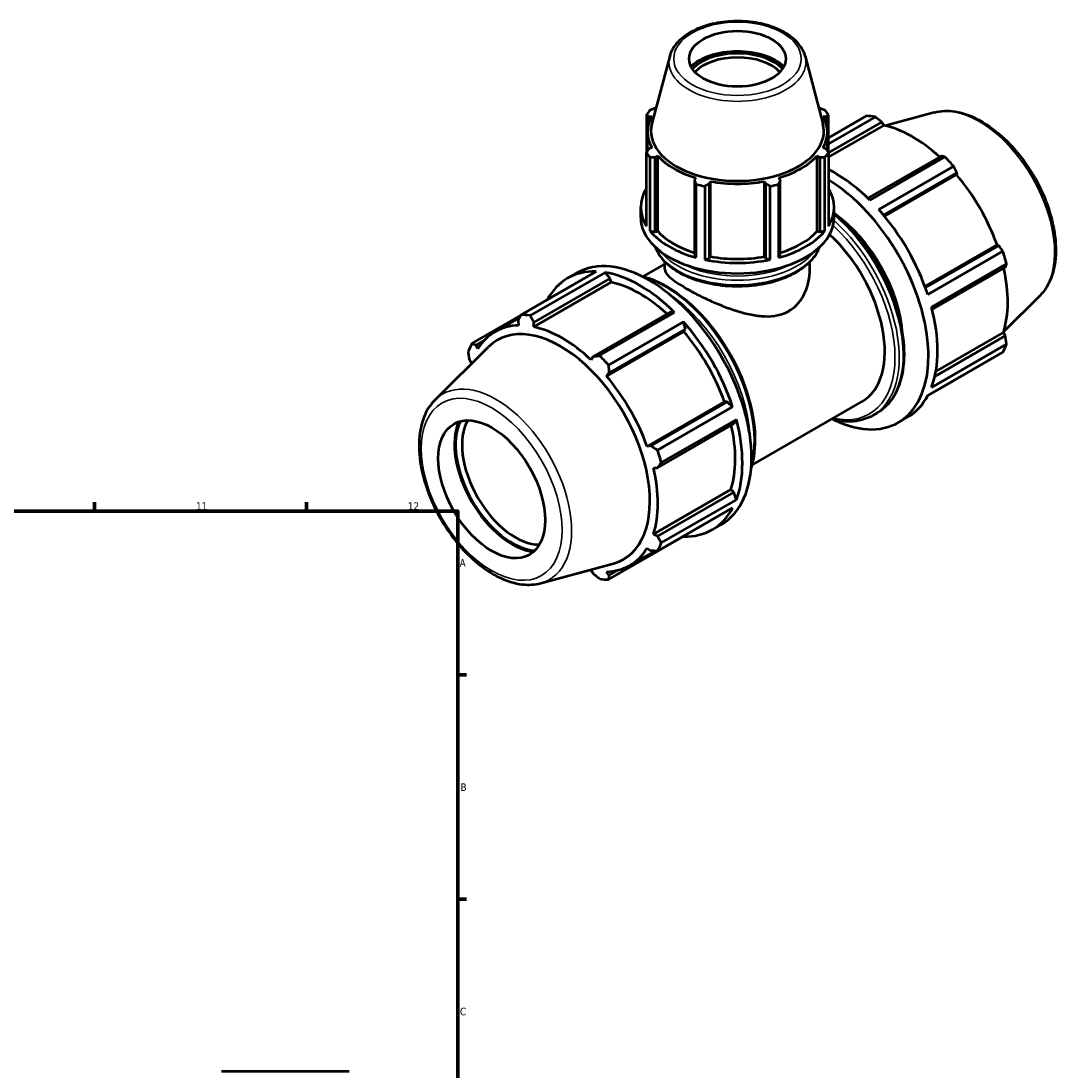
# Model space of a CAD drawing. Header units: millimetres. Extents: x 0 to 1021, y 0 to 938.
# Tile 8 of 8: x 676 to 1021, y 389 to 736. Entities that reach past the tile are written whole.
import ezdxf

# ---------------------------------------------------------------- set-up
doc = ezdxf.new("R2010")
doc.units = ezdxf.units.MM
for name, color, linetype, lineweight in [('Border (ISO)', 7, 'Continuous', 70), ('Visible (ISO)', 7, 'Continuous', 50), ('Visible Narrow (ISO)', 7, 'Continuous', 35)]:
    doc.layers.add(name, color=color, linetype=linetype, lineweight=lineweight)
doc.styles.add('Note Text (ISO)', font='tahoma.ttf')

# ---------------------------------------------------------------- blocks, each defined once
blk = doc.blocks.new('Borders Default Border')
at = {"layer": 'Border (ISO)'}
for p, q in [((700.83, 574), (700.83, 576.9)), ((770.92, 574), (770.92, 576.9)), ((821, 519.75), (823.9, 519.75)), ((821, 445.5), (823.9, 445.5))]:
    blk.add_line(p, q, dxfattribs=at)
at = {"layer": 'Border (ISO)', "flags": 128}
blk.add_lwpolyline([(20, 20), (20, 574), (821, 574), (821, 20), (20, 20)], dxfattribs=at)
at = {"layer": 'Border (ISO)', "color": 232, "true_color": 0xca0064, "char_height": 2.5, "attachment_point": 7, "style": 'Note Text (ISO)'}
for s, insert in [('11', (734.37, 574.4)), ('12', (804.46, 574.4)), ('A', (821.59, 555.62)), ('B', (821.89, 481.37)), ('C', (821.73, 407.08))]:
    blk.add_mtext(s, dxfattribs=dict(at, insert=insert))

msp = doc.modelspace()

# ---------------------------------------------------------------- linework, layer by layer
at = {"layer": 'Visible (ISO)'}
for p, q in [((891.154, 724.606), (885.273, 702.242)), ((935.981, 724.606), (941.862, 702.242)), ((886.625, 707.384), (886.319, 707.384)), ((940.816, 707.384), (940.51, 707.384)), ((978.682, 705.94), (962.473, 701.544)), ((883.458, 705.115), (883.458, 692.636)), ((884.269, 704.535), (885.185, 704.624)), ((884.269, 702.478), (884.269, 704.535)), ((941.95, 704.624), (942.866, 704.535)), ((942.866, 704.535), (942.866, 702.478)), ((943.677, 692.636), (943.677, 705.115)), ((943.677, 697.528), (956.246, 704.765)), ((959.209, 704.478), (943.677, 695.534)), ((943.677, 692.587), (961.345, 702.761)), ((961.345, 702.761), (961.982, 701.653)), ((883.807, 693.181), (883.807, 699.471)), ((943.327, 693.181), (943.327, 699.471)), ((943.677, 691.112), (961.982, 701.653)), ((883.458, 668.327), (883.458, 692.636)), ((885.185, 694.317), (884.269, 693.896)), ((942.866, 693.896), (941.95, 694.317)), ((943.677, 692.636), (943.677, 668.327)), ((884.615, 691.027), (884.615, 666.718)), ((886.319, 691.047), (887.17, 691.557)), ((886.319, 666.398), (886.319, 691.047)), ((887.17, 666.653), (887.17, 691.557)), ((939.965, 666.653), (939.965, 691.557)), ((939.965, 691.557), (940.816, 691.047)), ((940.816, 691.047), (940.816, 666.398)), ((942.52, 666.718), (942.52, 691.027)), ((980.941, 691.477), (956.736, 677.538)), ((957.351, 676.936), (982.194, 691.242)), ((985.157, 688.116), (960.314, 673.81)), ((961.911, 671.962), (986.188, 685.942)), ((962.194, 671.622), (986.049, 685.359)), ((986.188, 685.942), (986.049, 685.359)), ((899.826, 684.269), (899.383, 683.524)), ((899.383, 683.524), (899.383, 658.875)), ((899.938, 657.894), (899.938, 682.203)), ((902.732, 681.537), (902.732, 657.228)), ((904.33, 682.344), (904.618, 683.126)), ((904.33, 657.695), (904.33, 682.344)), ((904.618, 658.222), (904.618, 683.126)), ((922.516, 658.222), (922.516, 683.126)), ((922.516, 683.126), (922.805, 682.344)), ((922.805, 682.344), (922.805, 657.695)), ((924.403, 657.228), (924.403, 681.537)), ((927.196, 682.203), (927.196, 657.894)), ((927.752, 683.524), (927.309, 684.269)), ((927.752, 658.875), (927.752, 683.524)), ((881.567, 671.078), (881.567, 674.567)), ((945.567, 671.078), (945.567, 674.567)), ((884.615, 666.718), (886.319, 666.398)), ((886.319, 666.398), (887.17, 666.653)), ((939.965, 666.653), (940.816, 666.398)), ((940.816, 666.398), (942.52, 666.718)), ((975.615, 648.37), (999.472, 662.109)), ((1000.045, 661.942), (975.767, 647.961)), ((999.472, 662.109), (1000.045, 661.942)), ((899.383, 658.875), (899.938, 657.894)), ((902.732, 657.228), (904.33, 657.695)), ((904.33, 657.695), (904.618, 658.222)), ((922.516, 658.222), (922.805, 657.695)), ((922.805, 657.695), (924.403, 657.228)), ((927.196, 657.894), (927.752, 658.875)), ((976.568, 645.659), (1001.41, 659.965)), ((882.412, 651.636), (889.567, 655.756)), ((889.567, 653.991), (889.567, 656.495)), ((937.567, 653.991), (937.567, 656.495)), ((1002.638, 655.833), (977.795, 641.527)), ((978.012, 640.683), (1002.218, 654.623)), ((841.978, 638.963), (866.821, 653.269)), ((869.784, 652.982), (844.941, 638.675)), ((846.194, 636.45), (871.478, 651.01)), ((857.323, 651.035), (860.34, 652.773)), ((871.478, 651.01), (869.784, 652.982)), ((871.784, 649.711), (871.478, 651.01)), ((871.784, 649.711), (846.17, 634.961)), ((1013.631, 645.249), (1001.693, 633.437)), ((891.074, 639.726), (865.79, 625.166)), ((867.926, 625.439), (892.769, 639.745)), ((892.769, 639.745), (891.074, 639.726)), ((841.924, 638.859), (825.724, 629.531)), ((833.385, 633.373), (841.507, 638.05)), ((840.947, 636.959), (841.086, 635.454)), ((846.17, 634.961), (846.194, 636.45)), ((895.732, 636.62), (870.889, 622.314)), ((896.322, 634.191), (895.732, 636.62)), ((895.851, 633.418), (870.237, 618.667)), ((871.038, 619.631), (896.322, 634.191)), ((895.851, 633.418), (896.322, 634.191)), ((979.22, 620.195), (1001.578, 633.07)), ((1001.578, 633.07), (1002.218, 631.966)), ((827.09, 628.918), (829.744, 630.446)), ((977.795, 614.951), (1002.638, 629.257)), ((1002.218, 631.966), (978.876, 618.525)), ((813.504, 610.82), (831.219, 628.349)), ((827.663, 627.664), (827.09, 628.918)), ((1001.41, 626.538), (976.568, 612.232)), ((824.917, 624.103), (825.557, 622.999)), ((865.79, 625.166), (865.153, 624.029)), ((870.237, 618.667), (871.038, 619.631)), ((976.511, 612.127), (985.157, 617.106)), ((909.275, 610.167), (883.66, 595.417)), ((910.178, 610.191), (884.894, 595.631)), ((887.142, 594.163), (911.985, 608.469)), ((910.178, 610.191), (909.275, 610.167)), ((911.985, 608.469), (910.178, 610.191)), ((918.342, 589.242), (954.844, 610.261)), ((958.425, 605.677), (959.721, 606.424)), ((966.795, 603.296), (969.812, 605.034)), ((887.068, 588.312), (912.352, 602.872)), ((913.212, 604.336), (888.369, 590.03)), ((912.352, 602.872), (913.212, 604.336)), ((884.894, 595.631), (883.66, 595.417)), ((885.766, 588.327), (887.068, 588.312)), ((911.381, 581.129), (885.766, 566.378)), ((912.352, 580.216), (911.381, 581.129)), ((912.352, 580.216), (887.068, 565.656)), ((888.369, 563.455), (913.212, 577.761)), ((913.212, 577.761), (912.352, 580.216)), ((911.985, 575.042), (887.142, 560.736)), ((905.23, 567.843), (908.247, 569.581)), ((870.889, 551.303), (895.732, 565.61)), ((887.068, 565.656), (885.766, 566.378)), ((895.732, 565.61), (895.762, 565.7)), ((877.938, 556.004), (886.226, 560.777)), ((883.66, 561.714), (884.894, 560.84)), ((848.453, 550.129), (872.506, 556.653)), ((865.153, 554.416), (865.79, 553.308)), ((871.038, 552.799), (870.237, 553.924)), ((873.757, 554.365), (871.038, 552.799)), ((742.859, 388.677), (785.068, 388.677))]:
    msp.add_line(p, q, dxfattribs=at)
for centre, major_axis, ratio in [((913.567, 723.687), (16, 0), 0.5758617), ((832.25, 581.207), (12.476, -21.665), 0.5780931)]:
    msp.add_ellipse(centre, major_axis=major_axis, ratio=ratio, dxfattribs=at)
for centre, major_axis, ratio, start_param, end_param in [((913.567, 715.716), (-18.072, 0), 0.5758617, 3.6932448, 5.7315332), ((913.567, 715.716), (-16.96, 0), 0.5758617, 3.6370902, 5.7876878), ((913.567, 714.932), (16, 0), 0.5758617, 0.4951387, 2.646454), ((913.567, 698.876), (-32, 0), 0.5758617, 5.8432224, 5.93775), ((913.567, 698.876), (32, 0), 0.5758617, 0.3454353, 0.4399629), ((913.567, 699.471), (-29.76, 0), 0.5758617, 5.9777527, 6.5886179), ((913.567, 699.774), (-28.617, 0), 0.5758617, 6.1329002, 9.5750631), ((913.567, 699.471), (29.76, 0), 0.5758617, 5.9777527, 6.5886179), ((970.702, 660.936), (-23.954, 41.596), 0.5780931, 5.8451561, 5.9396837), ((971.474, 661.38), (22.277, -38.684), 0.5780931, 2.0696433, 2.6635608), ((913.567, 698.876), (-32, 0), 0.5758617, 0.3454353, 0.4399629), ((913.567, 698.876), (32, 0), 0.5758617, 5.8432224, 5.93775), ((913.567, 699.471), (29.76, 0), 0.5758617, 3.6215582, 4.2324234), ((913.567, 699.471), (29.76, 0), 0.5758617, 5.1923545, 5.8032198), ((970.702, 660.936), (23.954, -41.596), 0.5780931, 1.9181653, 2.0126929), ((945.859, 646.63), (23.954, -41.596), 0.5780931, 2.0126929, 2.4224459), ((971.474, 661.38), (22.277, -38.684), 0.5780931, 1.2672974, 1.8781627), ((913.567, 698.876), (32, 0), 0.5758617, 4.2724261, 4.3669537), ((913.567, 699.471), (29.76, 0), 0.5758617, 4.4069564, 5.0178216), ((913.567, 698.876), (32, 0), 0.5758617, 5.0578243, 5.1523519), ((942.842, 644.892), (23.954, -41.596), 0.5780931, 5.578435, 8.6166955), ((913.567, 674.567), (-32, 0), 0.5758617, 5.93775, 6.6286206), ((913.567, 674.567), (32, 0), 0.5758617, 5.93775, 6.6286206), ((913.567, 671.078), (-32, 0), 0.5758617, 0, 3.1415927), ((942.842, 644.892), (17.965, -31.197), 0.5780931, 0.8579708, 2.2508438), ((945.859, 646.63), (23.954, -41.596), 0.5780931, 1.2272947, 1.9181653), ((913.567, 674.567), (32, 0), 0.5758617, 3.5815555, 4.2724261), ((913.567, 674.567), (29.76, 0), 0.5758617, 3.6215582, 4.2155561), ((913.567, 674.567), (32, 0), 0.5758617, 5.1523519, 5.8432224), ((913.567, 674.567), (29.76, 0), 0.5758617, 5.2092219, 5.8032198), ((936.878, 641.458), (17.965, -31.197), 0.5780931, 0, 2.0710792), ((884.293, 611.177), (-23.954, 41.596), 0.5780931, 3.1415927, 6.2831853), ((913.567, 674.567), (32, 0), 0.5758617, 4.3669537, 5.0578243), ((913.567, 674.567), (29.76, 0), 0.5758617, 4.4069564, 5.0178216), ((970.702, 660.936), (23.954, -41.596), 0.5780931, 1.1327672, 1.2272947), ((881.276, 609.439), (-23.954, 41.596), 0.5780931, 5.9396837, 6.6266869), ((971.474, 661.38), (22.277, -38.684), 0.5780931, 0.4818993, 1.0759774), ((881.276, 609.439), (23.954, -41.596), 0.5780931, 2.0126929, 2.7035635), ((881.276, 609.439), (-22.277, 38.684), 0.5780931, 5.211236, 5.8051535), ((945.859, 646.63), (23.954, -41.596), 0.5780931, 0.4418966, 1.1327672), ((856.433, 595.133), (-23.954, 41.596), 0.5780931, 5.8451561, 5.9396837), ((881.276, 609.439), (23.954, -41.596), 0.5780931, 1.2272947, 1.9181653), ((855.661, 594.689), (-22.277, 38.684), 0.5780931, 5.9796864, 6.5905516), ((855.019, 594.319), (-20.882, 36.262), 0.5780931, 2.9904271, 6.4343509), ((855.661, 594.689), (-22.277, 38.684), 0.5780931, 5.1942882, 5.8051535), ((881.276, 609.439), (-22.277, 38.684), 0.5780931, 4.4088901, 5.0197553), ((856.433, 595.133), (-23.954, 41.596), 0.5780931, 0.347369, 0.4418966), ((970.702, 660.936), (23.954, -41.596), 0.5780931, 0.347369, 0.4418966), ((855.661, 594.689), (22.277, -38.684), 0.5780931, 3.6234919, 3.6359125), ((856.433, 595.133), (23.954, -41.596), 0.5780931, 1.9181653, 2.0126929), ((855.661, 594.689), (-22.277, 38.684), 0.5780931, 4.4088901, 5.0197553), ((945.859, 646.63), (23.954, -41.596), 0.5780931, 0, 0.347369), ((839.027, 585.109), (-13.492, 23.43), 0.5780931, 0.4061443, 2.7354483), ((839.027, 585.109), (-13.224, 22.964), 0.5780931, 0.3714583, 2.7701344), ((840.087, 585.72), (12.476, -21.665), 0.5780931, 3.459816, 5.964962), ((881.276, 609.439), (-22.277, 38.684), 0.5780931, 3.6234919, 4.2175701), ((881.276, 609.439), (23.954, -41.596), 0.5780931, 0.4418966, 1.1327672), ((856.433, 595.133), (23.954, -41.596), 0.5780931, 1.1327672, 1.2272947), ((855.661, 594.689), (-22.277, 38.684), 0.5780931, 3.6234919, 4.2343571), ((881.276, 609.439), (23.954, -41.596), 0.5780931, 5.9396837, 6.6305543), ((856.433, 595.133), (23.954, -41.596), 0.5780931, 0.347369, 0.4418966), ((855.661, 594.689), (22.277, -38.684), 0.5780931, 5.9796864, 6.5905516), ((855.661, 594.689), (22.277, -38.684), 0.5780931, 5.7888654, 5.8051535), ((856.433, 595.133), (23.954, -41.596), 0.5780931, 5.8451561, 5.9396837)]:
    msp.add_ellipse(centre, major_axis=major_axis, ratio=ratio, start_param=start_param, end_param=end_param, dxfattribs=at)
for points, knots in [([(935.981, 724.606), (935.613, 726.008), (934.899, 727.342), (932.827, 729.887), (931.409, 731.075), (928.006, 733.15), (925.997, 734.022), (921.638, 735.335), (919.29, 735.777), (914.493, 736.198), (912.045, 736.179), (907.279, 735.684), (904.961, 735.209), (900.67, 733.835), (898.7, 732.935), (895.312, 730.764), (893.893, 729.492), (892.053, 726.99), (891.474, 725.823), (891.154, 724.606)], [5.6480723, 5.6480723, 5.6480723, 5.6480723, 5.936457, 5.936457, 6.2546872, 6.2546872, 6.5864196, 6.5864196, 6.9174203, 6.9174203, 7.2467586, 7.2467586, 7.5761745, 7.5761745, 7.9073409, 7.9073409, 8.2388093, 8.2388093, 8.4890947, 8.4890947, 8.4890947, 8.4890947]), ([(978.682, 705.94), (980.877, 706.535), (983.248, 706.61), (988.324, 705.787), (991.045, 704.793), (996.518, 701.802), (999.268, 699.762), (1004.449, 694.884), (1006.88, 692.048), (1011.189, 685.877), (1013.07, 682.546), (1016.111, 675.703), (1017.27, 672.193), (1018.742, 665.308), (1019.052, 661.935), (1018.736, 655.653), (1018.112, 652.74), (1016.148, 648.31), (1015.023, 646.626), (1013.631, 645.249)], [5.6508865, 5.6508865, 5.6508865, 5.6508865, 5.9396218, 5.9396218, 6.2578392, 6.2578392, 6.5894607, 6.5894607, 6.9204191, 6.9204191, 7.2497497, 7.2497497, 7.579163, 7.579163, 7.9102965, 7.9102965, 8.2416217, 8.2416217, 8.4901479, 8.4901479, 8.4901479, 8.4901479]), ([(945.567, 672.481), (948.181, 670.327), (950.71, 667.809), (955.858, 661.714), (958.405, 658.026), (962.758, 650.258), (964.563, 646.18), (967.251, 638.033), (968.132, 633.966), (968.873, 626.241), (968.731, 622.584), (967.406, 616.061), (966.227, 613.19), (963.237, 609.011), (961.602, 607.506), (959.721, 606.424)], [6.4946563, 6.4946563, 6.4946563, 6.4946563, 6.7675509, 6.7675509, 7.090816, 7.090816, 7.4138176, 7.4138176, 7.7371549, 7.7371549, 8.0611622, 8.0611622, 8.3839379, 8.3839379, 8.6413135, 8.6413135, 8.6413135, 8.6413135]), ([(886.353, 661.385), (886.54, 660.868), (886.768, 660.359), (887.929, 658.188), (889.26, 656.63), (892.699, 653.802), (894.836, 652.545), (899.672, 650.492), (902.373, 649.698), (908.051, 648.653), (911.028, 648.4), (916.962, 648.454), (919.92, 648.76), (925.531, 649.903), (928.182, 650.742), (932.918, 652.881), (935.001, 654.184), (938.362, 657.141), (939.647, 658.797), (940.571, 660.835), (940.682, 661.109), (940.782, 661.385)], [2.5618366, 2.5618366, 2.5618366, 2.5618366, 2.6549792, 2.6549792, 2.9669973, 2.9669973, 3.2916997, 3.2916997, 3.6176937, 3.6176937, 3.9426532, 3.9426532, 4.2671945, 4.2671945, 4.5922386, 4.5922386, 4.9183038, 4.9183038, 5.2424245, 5.2424245, 5.2921451, 5.2921451, 5.2921451, 5.2921451]), ([(889.567, 653.991), (889.567, 653.601), (889.703, 653.184), (890.285, 652.276), (890.733, 651.785), (891.937, 650.726), (892.694, 650.156), (894.473, 648.958), (895.493, 648.329), (897.701, 647.058), (898.94, 646.385), (901.614, 645.02), (903.048, 644.327), (906.009, 642.988), (907.538, 642.341), (910.588, 641.157), (912.108, 640.621), (915.044, 639.714), (916.57, 639.309), (919.616, 638.704), (921.136, 638.505), (924.08, 638.408), (925.506, 638.512), (928.177, 639.085), (929.422, 639.556), (930.538, 640.199)], [9.4269891, 9.4269891, 9.4269891, 9.4269891, 9.8952135, 9.8952135, 10.3634379, 10.3634379, 10.8316623, 10.8316623, 11.2998867, 11.2998867, 11.7681111, 11.7681111, 12.2363356, 12.2363356, 12.70456, 12.70456, 13.1727844, 13.1727844, 13.6462172, 13.6462172, 14.11965, 14.11965, 14.5930828, 14.5930828, 15.0665157, 15.0665157, 15.0665157, 15.0665157]), ([(930.538, 640.199), (931.654, 640.841), (932.676, 641.676), (934.449, 643.662), (935.201, 644.813), (936.398, 647.294), (936.845, 648.626), (937.429, 651.321), (937.567, 652.685), (937.567, 653.991)], [0, 0, 0, 0, 0.4734328, 0.4734328, 0.9468656, 0.9468656, 1.4202985, 1.4202985, 1.8937313, 1.8937313, 1.8937313, 1.8937313]), ([(881.624, 651.834), (882.815, 651.555), (884.022, 651.178), (888.406, 649.487), (891.63, 647.631), (897.896, 642.85), (900.937, 639.922), (906.525, 633.305), (909.073, 629.617), (913.425, 621.849), (915.23, 617.771), (917.918, 609.625), (918.8, 605.558), (919.541, 597.832), (919.398, 594.175), (918.564, 590.065), (918.358, 589.249), (918.119, 588.461)], [5.9963682, 5.9963682, 5.9963682, 5.9963682, 6.1203645, 6.1203645, 6.4436081, 6.4436081, 6.7675509, 6.7675509, 7.090816, 7.090816, 7.4138176, 7.4138176, 7.7371549, 7.7371549, 8.0611622, 8.0611622, 8.1446661, 8.1446661, 8.1446661, 8.1446661]), ([(813.504, 610.82), (811.887, 609.22), (810.632, 607.207), (808.796, 602.403), (808.29, 599.551), (808.13, 593.317), (808.514, 589.914), (810.133, 582.984), (811.366, 579.459), (814.539, 572.634), (816.476, 569.335), (820.868, 563.271), (823.323, 560.506), (828.539, 555.777), (831.3, 553.816), (836.892, 550.936), (839.725, 550.014), (844.542, 549.489), (846.564, 549.617), (848.453, 550.129)], [0.9346301, 0.9346301, 0.9346301, 0.9346301, 1.2233654, 1.2233654, 1.5415828, 1.5415828, 1.8732043, 1.8732043, 2.2041627, 2.2041627, 2.5334933, 2.5334933, 2.8629066, 2.8629066, 3.1940401, 3.1940401, 3.5253653, 3.5253653, 3.7738915, 3.7738915, 3.7738915, 3.7738915]), ([(958.425, 605.677), (956.192, 604.391), (953.619, 603.706), (948.894, 603.598), (946.831, 603.866), (944.723, 604.433)], [2.3581282, 2.3581282, 2.3581282, 2.3581282, 2.66373117, 2.66373117, 2.88204566, 2.88204566, 2.88204566, 2.88204566])]:
    msp.add_open_spline(points, degree=3, knots=knots, dxfattribs=at)
for points, weights in [([(884.615, 706.724), (885.484, 707.064), (886.319, 707.384)], [1, 1.00116292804, 1.00150898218]), ([(940.816, 707.384), (941.651, 707.064), (942.52, 706.724)], [1.00150898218, 1.00116292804, 1]), ([(884.269, 704.535), (883.872, 704.823), (883.458, 705.115)], [1.00150898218, 1.00116292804, 1]), ([(943.677, 705.115), (943.263, 704.823), (942.866, 704.535)], [1, 1.00116292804, 1.00150898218]), ([(961.345, 702.761), (960.303, 703.605), (959.209, 704.478)], [1.00208824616, 1.00145241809, 1]), ([(883.458, 692.636), (883.872, 693.282), (884.269, 693.896)], [1, 1.00116292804, 1.00150898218]), ([(942.866, 693.896), (943.263, 693.282), (943.677, 692.636)], [1.00150898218, 1.00116292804, 1]), ([(886.319, 691.047), (885.484, 691.041), (884.615, 691.027)], [1.00150898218, 1.00116292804, 1]), ([(942.52, 691.027), (941.651, 691.041), (940.816, 691.047)], [1, 1.00116292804, 1.00150898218]), ([(982.194, 691.242), (981.559, 691.364), (980.941, 691.477)], [1, 1.00145241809, 1.00208824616]), ([(986.188, 685.942), (985.688, 687.009), (985.157, 688.116)], [1.00208824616, 1.00145241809, 1]), ([(899.938, 682.203), (899.655, 682.88), (899.383, 683.524)], [1, 1.00116292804, 1.00150898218]), ([(904.33, 682.344), (903.547, 681.952), (902.732, 681.537)], [1.00150898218, 1.00116292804, 1]), ([(924.403, 681.537), (923.588, 681.952), (922.805, 682.344)], [1, 1.00116292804, 1.00150898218]), ([(927.752, 683.524), (927.48, 682.88), (927.196, 682.203)], [1.00150898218, 1.00116292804, 1]), ([(1001.41, 659.965), (1000.718, 660.976), (1000.045, 661.942)], [1, 1.00145241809, 1.00208824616]), ([(1002.218, 654.623), (1002.428, 655.218), (1002.638, 655.833)], [1.00208824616, 1.00145241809, 1]), ([(840.947, 636.959), (841.447, 637.938), (841.978, 638.963)], [1.00208824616, 1.00145241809, 1]), ([(844.941, 638.675), (845.576, 637.538), (846.194, 636.45)], [1, 1.00145241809, 1.00208824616]), ([(825.724, 629.531), (826.417, 629.216), (827.09, 628.918)], [1, 1.00145241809, 1.00208824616]), ([(1002.638, 629.257), (1002.428, 630.642), (1002.218, 631.966)], [1, 1.00145241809, 1.00208824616]), ([(824.917, 624.103), (824.707, 625.427), (824.497, 626.812)], [1.00208824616, 1.00145241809, 1]), ([(865.79, 625.166), (866.832, 625.297), (867.926, 625.439)], [1.00208824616, 1.00145241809, 1]), ([(870.889, 622.314), (870.961, 620.943), (871.038, 619.631)], [1, 1.00145241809, 1.00208824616]), ([(985.157, 617.106), (985.184, 617.158), (985.211, 617.21)], [1, 1.00007319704, 1.00014432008]), ([(884.894, 595.631), (885.991, 594.909), (887.142, 594.163)], [1.00208824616, 1.00145241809, 1]), ([(888.369, 590.03), (887.701, 589.151), (887.068, 588.312)], [1, 1.00145241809, 1.00208824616]), ([(887.068, 565.656), (887.701, 564.575), (888.369, 563.455)], [1.00208824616, 1.00145241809, 1]), ([(887.142, 560.736), (885.991, 560.787), (884.894, 560.84)], [1, 1.00145241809, 1.00208824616]), ([(867.926, 551.591), (866.832, 552.464), (865.79, 553.308)], [1, 1.00145241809, 1.00208824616]), ([(871.038, 552.799), (870.961, 552.064), (870.889, 551.303)], [1.00208824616, 1.00145241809, 1])]:
    msp.add_rational_spline(points, weights, degree=2, dxfattribs=at)
at = {"layer": 'Visible Narrow (ISO)'}
for centre, major_axis, ratio in [((913.567, 723.687), (21.104, 0), 0.5758617), ((832.25, 581.207), (16.456, -28.576), 0.5780931)]:
    msp.add_ellipse(centre, major_axis=major_axis, ratio=ratio, dxfattribs=at)
for centre, major_axis, ratio, start_param, end_param in [((913.567, 722.651), (-22.669, 0), 0.5758617, 6.1329002, 9.5750631), ((993.485, 674.056), (-17.676, 30.695), 0.5780931, 3.2927583, 6.1320197), ((938.882, 642.612), (20.84, -36.189), 0.5780931, 0, 2.129739), ((936.878, 641.458), (20.341, -35.322), 0.5780931, 5.7950712, 8.3463514), ((937.586, 641.866), (20.84, -36.189), 0.5780931, 0, 2.0857698), ((913.567, 664.881), (27.84, 0), 0.5758617, 3.3656454, 6.0591325), ((913.567, 666.435), (27.84, 0), 0.5758617, 3.5636081, 5.8611699), ((913.567, 667.252), (-26.84, 0), 0.5758617, 0.8146719, 2.3269208), ((889.549, 614.203), (20.84, -36.189), 0.5780931, 0.5393134, 2.6022792), ((888.253, 613.457), (-20.84, 36.189), 0.5780931, 3.9953919, 5.429386), ((833.65, 582.013), (-17.676, 30.695), 0.5780931, 2.9904271, 6.4343509)]:
    msp.add_ellipse(centre, major_axis=major_axis, ratio=ratio, start_param=start_param, end_param=end_param, dxfattribs=at)

# ---------------------------------------------------------------- block references
msp.add_blockref('Borders Default Border', (0, 0))

doc.saveas('drawing.dxf')
